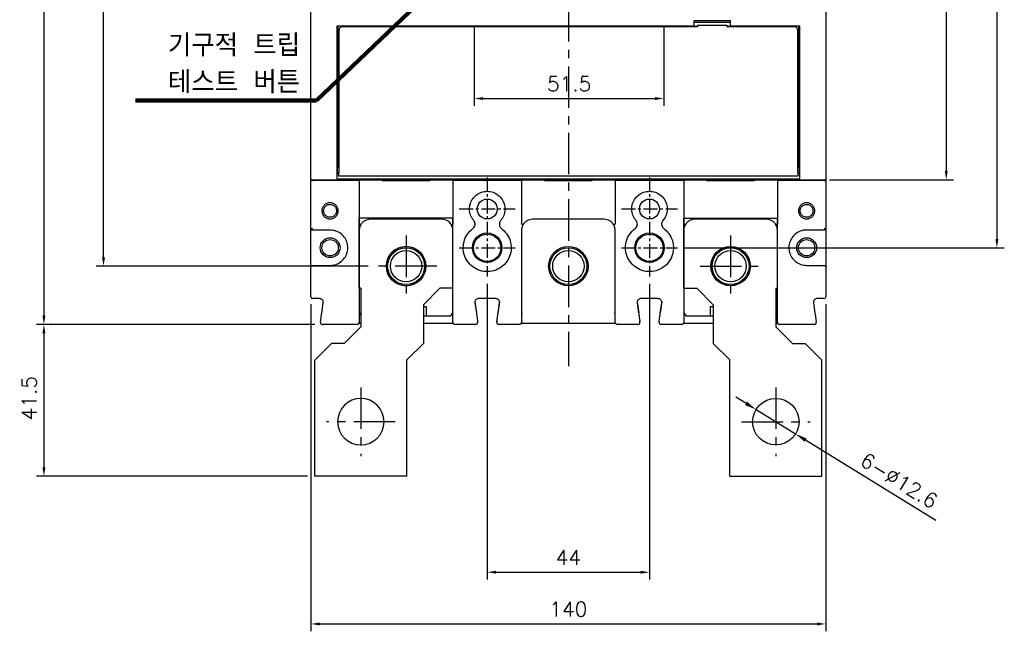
# Model space of a CAD drawing. Extents: x -2068 to 2710, y -907 to 1777.
# Tile 5 of 24: x -1818 to -1551, y 1162 to 1328. Entities that reach past the tile are written whole.
import ezdxf

# ---------------------------------------------------------------- set-up
doc = ezdxf.new("R2010")
doc.units = 0
doc.header["$LTSCALE"] = 3
doc.header["$MEASUREMENT"] = 0
doc.linetypes.add('CENTER', pattern=[2, 1.25, -0.25, 0.25, -0.25])
doc.layers.get('0').update_dxf_attribs({"linetype": 'CONTINUOUS'})
doc.layers.get('Defpoints').update_dxf_attribs({"linetype": 'CONTINUOUS'})
for name, color, linetype in [('cen', 1, 'CENTER'), ('di', 3, 'CONTINUOUS'), ('dwg', 7, 'CONTINUOUS')]:
    doc.layers.add(name, color=color, linetype=linetype)
doc.styles.add('KIM', font='ROMANS.shx', dxfattribs={"height": 5, "bigfont": 'GSG1.shx'})
doc.styles.get("Standard").update_dxf_attribs({"font": 'romans.shx', "height": 4, "bigfont": 'ghs.shx'})
doc.dimstyles.get("Standard").update_dxf_attribs({"dimtxt": 0.18, "dimasz": 0.18, "dimexe": 0.18, "dimexo": 0.0625, "dimgap": 0.09, "dimtad": 0, "dimtih": 1, "dimtoh": 1, "dimdec": 4, "dimzin": 0, "dimdsep": 46, "dimtxsty": 'Standard', "dimcen": 0.09, "dimadec": 0, "dimazin": 0, "dimtfac": 1, "dimtdec": 4, "dimtofl": 0, "dimtmove": 0, "dimatfit": 3, "dimfxl": 0, "dimtolj": 1, "dimtzin": 0, "dimarcsym": 0})
doc.dimstyles.new('STANDARD$0', dxfattribs={"dimtxt": 5, "dimasz": 5, "dimexe": 1, "dimexo": 2, "dimgap": 2, "dimtad": 1, "dimdec": 4, "dimzin": 12, "dimdsep": 46, "dimtxsty": 'KIM', "dimcen": -1, "dimdle": 0.1, "dimadec": 0, "dimazin": 0, "dimtfac": 1, "dimtdec": 4, "dimtmove": 0, "dimatfit": 3, "dimfxl": 0, "dimtolj": 1, "dimtzin": 0, "dimarcsym": 0})

# ---------------------------------------------------------------- blocks, each defined once
blk = doc.blocks.new('*D80')
at = {"layer": 'Defpoints', "color": 0}
for p in [(-1739.04, 1252.38), (-1599.44, 1252.38), (-1599.44, 1163.63)]:
    blk.add_point(p, dxfattribs=at)
at = {"layer": 'di'}
for p, q in [((-1739.04, 1250.38), (-1739.04, 1161.63)), ((-1599.44, 1250.38), (-1599.44, 1161.63)), ((-1736.64, 1163.63), (-1601.84, 1163.63))]:
    blk.add_line(p, q, dxfattribs=at)
for points in [[(-1736.64, 1164.03), (-1736.64, 1163.23), (-1739.04, 1163.63)], [(-1601.84, 1164.03), (-1601.84, 1163.23), (-1599.44, 1163.63)]]:
    blk.add_solid(points, dxfattribs=at)
at = {"layer": 'di', "insert": (-1669.24, 1167.63), "char_height": 4, "attachment_point": 5}
blk.add_mtext('\\A1;140', dxfattribs=at)
blk = doc.blocks.new('fsadfsafas')
at = {"layer": 'cen', "ltscale": 3}
for p, q in [((614, 610.86), (614, 629.46)), ((623.3, 620.16), (604.7, 620.16)), ((626.25, 569.66), (626.25, 586.26)), ((634.55, 577.96), (617.95, 577.96))]:
    blk.add_line(p, q, dxfattribs=at)
at = {"layer": 'dwg'}
for p, q in [((626.5, 634.96), (601.5, 634.96)), ((601.5, 634.96), (601.5, 603.46)), ((626.5, 634.96), (626.5, 603.41)), ((601.5, 603.46), (606, 598.96)), ((626.5, 603.41), (630.95, 598.96)), ((609.5, 598.96), (606, 598.96)), ((609.5, 598.96), (614, 594.46)), ((630.95, 588.46), (630.95, 598.96)), ((614, 583.96), (614, 594.46)), ((635.45, 583.96), (630.95, 588.46)), ((614, 583.96), (613.55, 583.96)), ((613.55, 583.96), (613.55, 564.96)), ((638.95, 583.96), (635.45, 583.96)), ((638.95, 583.96), (638.95, 564.96)), ((638.95, 564.96), (613.55, 564.96))]:
    blk.add_line(p, q, dxfattribs=at)
for centre, radius in [((614, 620.16), 6.3), ((626.25, 577.96), 5.3)]:
    blk.add_circle(centre, radius, dxfattribs=at)
blk = doc.blocks.new('*D81')
at = {"layer": 'Defpoints', "color": 0}
for p in [(-1694.74, 1327.78), (-1643.34, 1327.78), (-1643.34, 1306.15)]:
    blk.add_point(p, dxfattribs=at)
at = {"layer": 'di'}
for p, q in [((-1694.74, 1325.78), (-1694.74, 1304.15)), ((-1643.34, 1325.78), (-1643.34, 1304.15)), ((-1692.34, 1306.15), (-1645.74, 1306.15))]:
    blk.add_line(p, q, dxfattribs=at)
for points in [[(-1692.34, 1306.55), (-1692.34, 1305.75), (-1694.74, 1306.15)], [(-1645.74, 1306.55), (-1645.74, 1305.75), (-1643.34, 1306.15)]]:
    blk.add_solid(points, dxfattribs=at)
at = {"layer": 'di', "insert": (-1669.04, 1310.15), "char_height": 4, "attachment_point": 5}
blk.add_mtext('\\A1;51.5', dxfattribs=at)
blk = doc.blocks.new('*D76')
at = {"layer": 'Defpoints', "color": 0}
for p in [(-1735.96, 1501.48), (-1811.44, 1244.88), (-1735.96, 1244.88)]:
    blk.add_point(p, dxfattribs=at)
at = {"layer": 'di'}
for p, q in [((-1737.96, 1501.48), (-1813.44, 1501.48)), ((-1811.44, 1499.08), (-1811.44, 1247.28)), ((-1737.96, 1244.88), (-1813.44, 1244.88))]:
    blk.add_line(p, q, dxfattribs=at)
for points in [[(-1811.84, 1499.08), (-1811.04, 1499.08), (-1811.44, 1501.48)], [(-1811.84, 1247.28), (-1811.04, 1247.28), (-1811.44, 1244.88)]]:
    blk.add_solid(points, dxfattribs=at)
at = {"layer": 'di', "insert": (-1815.44, 1373.18), "char_height": 4, "attachment_point": 5, "rotation": 90}
blk.add_mtext('\\A1;257', dxfattribs=at)
blk = doc.blocks.new('*D77')
at = {"layer": 'Defpoints', "color": 0}
for p in [(-1795.28, 1485.68), (-1721.54, 1485.68), (-1721.54, 1260.68)]:
    blk.add_point(p, dxfattribs=at)
at = {"layer": 'di'}
for p, q in [((-1723.54, 1485.68), (-1797.28, 1485.68)), ((-1795.28, 1263.08), (-1795.28, 1483.28)), ((-1723.54, 1260.68), (-1797.28, 1260.68))]:
    blk.add_line(p, q, dxfattribs=at)
for points in [[(-1795.68, 1483.28), (-1794.88, 1483.28), (-1795.28, 1485.68)], [(-1795.68, 1263.08), (-1794.88, 1263.08), (-1795.28, 1260.68)]]:
    blk.add_solid(points, dxfattribs=at)
at = {"layer": 'di', "insert": (-1799.28, 1373.18), "char_height": 4, "attachment_point": 5, "rotation": 90}
blk.add_mtext('\\A1;225', dxfattribs=at)
blk = doc.blocks.new('*D78')
at = {"layer": 'Defpoints', "color": 0}
for p in [(-1811.64, 1244.88), (-1811.44, 1203.68), (-1737.99, 1203.68)]:
    blk.add_point(p, dxfattribs=at)
at = {"layer": 'di'}
for p, q in [((-1809.64, 1244.88), (-1809.44, 1244.88)), ((-1811.44, 1242.48), (-1811.44, 1206.08)), ((-1739.99, 1203.68), (-1813.44, 1203.68))]:
    blk.add_line(p, q, dxfattribs=at)
for points in [[(-1811.84, 1242.48), (-1811.04, 1242.48), (-1811.44, 1244.88)], [(-1811.84, 1206.08), (-1811.04, 1206.08), (-1811.44, 1203.68)]]:
    blk.add_solid(points, dxfattribs=at)
at = {"layer": 'di', "insert": (-1815.44, 1224.88), "char_height": 4, "attachment_point": 5, "rotation": 90}
blk.add_mtext('\\A1;41.5', dxfattribs=at)
blk = doc.blocks.new('*D67')
at = {"layer": 'Defpoints', "color": 0}
for p in [(-1618.35, 1221.79), (-1607.63, 1215.17)]:
    blk.add_point(p, dxfattribs=at)
at = {"layer": 'di'}
for p, q in [((-1621.07, 1223.48), (-1623.79, 1225.16)), ((-1618.35, 1221.79), (-1607.63, 1215.17)), ((-1569.58, 1191.67), (-1604.91, 1213.49))]:
    blk.add_line(p, q, dxfattribs=at)
for points in [[(-1620.79, 1223.93), (-1621.35, 1223.02), (-1618.35, 1221.79)], [(-1604.63, 1213.95), (-1605.19, 1213.04), (-1607.63, 1215.17)]]:
    blk.add_solid(points, dxfattribs=at)
at = {"layer": 'di', "insert": (-1579.55, 1202.53), "char_height": 4, "attachment_point": 5, "rotation": 328.2972}
blk.add_mtext('\\A1;6-∅12.6', dxfattribs=at)
blk = doc.blocks.new('*D68')
at = {"layer": 'Defpoints', "color": 0}
for p in [(-1691.24, 1257.85), (-1647.24, 1257.85), (-1647.24, 1177.66)]:
    blk.add_point(p, dxfattribs=at)
at = {"layer": 'di'}
for p, q in [((-1691.24, 1255.85), (-1691.24, 1175.66)), ((-1647.24, 1255.85), (-1647.24, 1175.66)), ((-1688.84, 1177.66), (-1649.64, 1177.66))]:
    blk.add_line(p, q, dxfattribs=at)
for points in [[(-1688.84, 1178.06), (-1688.84, 1177.26), (-1691.24, 1177.66)], [(-1649.64, 1178.06), (-1649.64, 1177.26), (-1647.24, 1177.66)]]:
    blk.add_solid(points, dxfattribs=at)
at = {"layer": 'di', "insert": (-1669.24, 1181.66), "char_height": 4, "attachment_point": 5}
blk.add_mtext('\\A1;44', dxfattribs=at)
blk = doc.blocks.new('*D71')
at = {"layer": 'Defpoints', "color": 0}
for p in [(-1599.84, 1462.28), (-1600.4, 1284.08), (-1566.77, 1284.08)]:
    blk.add_point(p, dxfattribs=at)
at = {"layer": 'di'}
for p, q in [((-1597.84, 1462.28), (-1564.77, 1462.28)), ((-1566.77, 1459.88), (-1566.77, 1286.48)), ((-1598.4, 1284.08), (-1564.77, 1284.08))]:
    blk.add_line(p, q, dxfattribs=at)
for points in [[(-1567.17, 1459.88), (-1566.37, 1459.88), (-1566.77, 1462.28)], [(-1567.17, 1286.48), (-1566.37, 1286.48), (-1566.77, 1284.08)]]:
    blk.add_solid(points, dxfattribs=at)
at = {"layer": 'di', "insert": (-1570.77, 1373.18), "char_height": 4, "attachment_point": 5, "rotation": 90}
blk.add_mtext('\\A1;179', dxfattribs=at)
blk = doc.blocks.new('*D104')
at = {"layer": 'Defpoints', "color": 0}
for p in [(-1639.67, 1480.68), (-1639.65, 1265.68), (-1553.03, 1265.68)]:
    blk.add_point(p, dxfattribs=at)
at = {"layer": 'di'}
for p, q in [((-1637.67, 1480.68), (-1551.03, 1480.68)), ((-1553.03, 1478.28), (-1553.03, 1268.08)), ((-1637.65, 1265.68), (-1551.03, 1265.68))]:
    blk.add_line(p, q, dxfattribs=at)
for points in [[(-1553.43, 1478.28), (-1552.63, 1478.28), (-1553.03, 1480.68)], [(-1553.43, 1268.08), (-1552.63, 1268.08), (-1553.03, 1265.68)]]:
    blk.add_solid(points, dxfattribs=at)
at = {"layer": 'di', "insert": (-1557.03, 1373.18), "char_height": 4, "attachment_point": 5, "rotation": 90}
blk.add_mtext('\\A1;215', dxfattribs=at)

msp = doc.modelspace()

# ---------------------------------------------------------------- linework, layer by layer
for p, q in [((-1739.039, 1284.649), (-1739.039, 1461.719)), ((-1599.439, 1461.719), (-1599.439, 1284.649)), ((-1635.239, 1327.284), (-1625.239, 1327.284)), ((-1635.239, 1327.284), (-1635.239, 1325.784)), ((-1625.239, 1325.784), (-1625.239, 1327.284)), ((-1635.239, 1325.784), (-1732.039, 1325.784)), ((-1732.039, 1325.784), (-1732.039, 1284.867)), ((-1731.739, 1325.784), (-1731.739, 1289.484)), ((-1731.489, 1324.584), (-1731.489, 1286.084)), ((-1634.239, 1325.584), (-1730.489, 1325.584)), ((-1695.239, 1325.584), (-1695.239, 1325.784)), ((-1694.939, 1325.584), (-1694.939, 1325.784)), ((-1694.739, 1325.584), (-1694.739, 1325.784)), ((-1643.739, 1325.784), (-1643.739, 1325.584)), ((-1643.539, 1325.784), (-1643.539, 1325.584)), ((-1643.239, 1325.584), (-1643.239, 1325.784)), ((-1625.239, 1326.784), (-1635.239, 1326.784)), ((-1635.239, 1325.784), (-1634.239, 1325.784)), ((-1634.239, 1326.084), (-1634.239, 1325.584)), ((-1634.239, 1326.084), (-1626.239, 1326.084)), ((-1626.239, 1326.084), (-1626.239, 1325.584)), ((-1626.239, 1325.784), (-1625.239, 1325.784)), ((-1607.989, 1325.584), (-1626.239, 1325.584)), ((-1606.439, 1325.784), (-1625.239, 1325.784)), ((-1619.239, 1325.584), (-1619.239, 1325.683)), ((-1614.239, 1325.584), (-1614.239, 1325.683)), ((-1606.989, 1286.084), (-1606.989, 1324.584)), ((-1606.739, 1289.484), (-1606.739, 1325.784)), ((-1606.439, 1284.867), (-1606.439, 1325.784)), ((-1732.039, 1313.484), (-1731.739, 1313.484)), ((-1731.739, 1313.384), (-1732.039, 1313.384)), ((-1606.439, 1313.484), (-1606.739, 1313.484)), ((-1606.439, 1313.384), (-1606.739, 1313.384)), ((-1732.039, 1309.384), (-1731.739, 1309.384)), ((-1606.739, 1309.384), (-1606.439, 1309.384)), ((-1731.739, 1307.384), (-1732.039, 1307.384)), ((-1606.439, 1307.384), (-1606.739, 1307.384)), ((-1731.939, 1296.884), (-1732.039, 1296.884)), ((-1731.939, 1296.884), (-1731.939, 1289.584)), ((-1731.739, 1296.884), (-1731.939, 1296.884)), ((-1606.539, 1296.884), (-1606.739, 1296.884)), ((-1606.539, 1289.584), (-1606.539, 1296.884)), ((-1606.439, 1296.884), (-1606.539, 1296.884)), ((-1731.939, 1289.584), (-1731.739, 1289.584)), ((-1606.739, 1289.584), (-1606.539, 1289.584)), ((-1732.039, 1288.084), (-1731.489, 1288.084)), ((-1732.039, 1287.784), (-1731.489, 1287.784)), ((-1731.789, 1287.334), (-1732.039, 1287.334)), ((-1731.489, 1287.634), (-1731.789, 1287.334)), ((-1731.789, 1285.834), (-1731.789, 1287.334)), ((-1731.739, 1289.484), (-1731.489, 1289.484)), ((-1731.739, 1288.184), (-1731.739, 1289.484)), ((-1731.489, 1288.184), (-1731.739, 1288.184)), ((-1606.989, 1289.484), (-1606.739, 1289.484)), ((-1606.739, 1288.184), (-1606.989, 1288.184)), ((-1606.989, 1288.084), (-1606.439, 1288.084)), ((-1606.989, 1287.784), (-1606.439, 1287.784)), ((-1606.689, 1287.334), (-1606.989, 1287.634)), ((-1606.739, 1289.484), (-1606.739, 1288.184)), ((-1606.439, 1287.334), (-1606.689, 1287.334)), ((-1606.689, 1287.334), (-1606.689, 1286.584)), ((-1739.039, 1284.385), (-1739.039, 1284.649)), ((-1739.039, 1270.984), (-1739.039, 1284.385)), ((-1732.039, 1285.834), (-1731.789, 1285.834)), ((-1732.039, 1284.867), (-1732.039, 1284.567)), ((-1732.039, 1284.567), (-1732.039, 1284.349)), ((-1732.039, 1284.349), (-1606.439, 1284.349)), ((-1731.789, 1285.834), (-1731.489, 1285.534)), ((-1731.489, 1285.084), (-1731.489, 1286.084)), ((-1606.989, 1285.084), (-1731.489, 1285.084)), ((-1606.989, 1286.084), (-1606.989, 1285.084)), ((-1606.989, 1285.534), (-1606.689, 1285.834)), ((-1606.689, 1286.584), (-1606.689, 1285.834)), ((-1606.689, 1285.834), (-1606.439, 1285.834)), ((-1606.439, 1284.567), (-1606.439, 1284.867)), ((-1606.439, 1284.349), (-1606.439, 1284.567)), ((-1599.439, 1284.649), (-1599.439, 1284.385)), ((-1599.439, 1284.385), (-1599.439, 1270.984)), ((-1738.758, 1284.085), (-1738.758, 1283.884)), ((-1738.758, 1283.884), (-1738.59, 1283.884)), ((-1738.739, 1284.084), (-1719.239, 1284.084)), ((-1725.939, 1283.884), (-1738.59, 1283.884)), ((-1725.939, 1283.884), (-1725.939, 1272.187)), ((-1719.739, 1284.084), (-1719.739, 1283.884)), ((-1719.739, 1283.884), (-1706.739, 1283.884)), ((-1707.239, 1284.084), (-1719.239, 1284.084)), ((-1719.239, 1283.884), (-1719.239, 1284.084)), ((-1707.239, 1284.084), (-1675.239, 1284.084)), ((-1707.239, 1283.884), (-1707.239, 1284.084)), ((-1706.739, 1283.884), (-1706.739, 1284.084)), ((-1700.539, 1283.884), (-1700.539, 1272.187)), ((-1681.939, 1283.884), (-1700.539, 1283.884)), ((-1681.939, 1283.884), (-1681.939, 1272.187)), ((-1675.739, 1284.084), (-1675.739, 1283.884)), ((-1675.739, 1283.884), (-1662.739, 1283.884)), ((-1663.239, 1284.084), (-1675.239, 1284.084)), ((-1675.239, 1283.884), (-1675.239, 1284.084)), ((-1663.239, 1284.084), (-1631.239, 1284.084)), ((-1663.239, 1283.884), (-1663.239, 1284.084)), ((-1662.739, 1283.884), (-1662.739, 1284.084)), ((-1656.539, 1283.884), (-1656.539, 1272.187)), ((-1637.939, 1283.884), (-1656.539, 1283.884)), ((-1637.939, 1283.884), (-1637.939, 1272.187)), ((-1631.739, 1284.084), (-1631.739, 1283.884)), ((-1631.739, 1283.884), (-1618.739, 1283.884)), ((-1619.239, 1284.084), (-1631.239, 1284.084)), ((-1631.239, 1283.884), (-1631.239, 1284.084)), ((-1619.239, 1284.084), (-1599.739, 1284.084)), ((-1619.239, 1283.884), (-1619.239, 1284.084)), ((-1618.739, 1283.884), (-1618.739, 1284.084)), ((-1612.539, 1283.884), (-1612.539, 1272.187)), ((-1599.888, 1283.884), (-1612.539, 1283.884)), ((-1599.888, 1283.884), (-1599.721, 1283.884)), ((-1599.721, 1283.884), (-1599.721, 1284.085)), ((-1739.039, 1260.384), (-1739.039, 1270.984)), ((-1703.539, 1273.384), (-1722.939, 1273.384)), ((-1659.539, 1273.384), (-1678.939, 1273.384)), ((-1615.539, 1273.384), (-1634.939, 1273.384)), ((-1599.439, 1270.984), (-1599.439, 1260.384)), ((-1733.839, 1270.484), (-1738.539, 1270.484)), ((-1725.939, 1270.384), (-1725.939, 1247.884)), ((-1700.539, 1247.884), (-1700.539, 1270.384)), ((-1681.939, 1270.384), (-1681.939, 1247.884)), ((-1656.539, 1247.884), (-1656.539, 1270.384)), ((-1637.939, 1270.384), (-1637.939, 1247.884)), ((-1612.539, 1247.884), (-1612.539, 1270.384)), ((-1599.939, 1270.484), (-1604.639, 1270.484)), ((-1739.039, 1252.384), (-1739.039, 1260.384)), ((-1738.539, 1260.884), (-1733.839, 1260.884)), ((-1604.639, 1260.884), (-1599.939, 1260.884)), ((-1599.439, 1260.384), (-1599.439, 1252.384)), ((-1736.692, 1251.884), (-1738.539, 1251.884)), ((-1736.101, 1247.955), (-1735.702, 1250.743)), ((-1707.739, 1249.684), (-1708.539, 1249.684)), ((-1707.739, 1247.184), (-1707.739, 1249.684)), ((-1694.576, 1251.043), (-1694.151, 1248.064)), ((-1694.576, 1250.743), (-1694.178, 1247.955)), ((-1688.892, 1251.884), (-1693.586, 1251.884)), ((-1687.902, 1251.043), (-1688.328, 1248.064)), ((-1688.301, 1247.955), (-1687.902, 1250.743)), ((-1650.576, 1251.043), (-1650.151, 1248.064)), ((-1650.576, 1250.743), (-1650.178, 1247.955)), ((-1644.892, 1251.884), (-1649.586, 1251.884)), ((-1643.902, 1251.043), (-1644.328, 1248.064)), ((-1644.301, 1247.955), (-1643.902, 1250.743)), ((-1629.939, 1249.684), (-1630.739, 1249.684)), ((-1630.739, 1249.684), (-1630.739, 1247.184)), ((-1602.776, 1250.743), (-1602.378, 1247.955)), ((-1599.939, 1251.884), (-1601.786, 1251.884)), ((-1725.939, 1248.034), (-1725.489, 1247.397)), ((-1708.539, 1247.184), (-1707.739, 1247.184)), ((-1707.739, 1247.184), (-1701.139, 1247.184)), ((-1701.139, 1247.184), (-1700.539, 1248.034)), ((-1681.939, 1248.034), (-1681.739, 1247.751)), ((-1656.739, 1247.751), (-1656.539, 1248.034)), ((-1637.939, 1248.034), (-1637.339, 1247.184)), ((-1637.339, 1247.184), (-1630.739, 1247.184)), ((-1630.739, 1247.184), (-1629.939, 1247.184)), ((-1612.989, 1247.397), (-1612.539, 1248.034)), ((-1726.439, 1244.884), (-1735.963, 1244.884)), ((-1725.981, 1245.184), (-1725.489, 1245.184)), ((-1708.539, 1245.184), (-1700.497, 1245.184)), ((-1694.316, 1244.884), (-1700.039, 1244.884)), ((-1682.439, 1244.884), (-1688.163, 1244.884)), ((-1681.981, 1245.184), (-1681.739, 1245.184)), ((-1681.981, 1245.184), (-1656.539, 1245.184)), ((-1656.739, 1245.184), (-1656.497, 1245.184)), ((-1650.316, 1244.884), (-1656.039, 1244.884)), ((-1638.439, 1244.884), (-1644.163, 1244.884)), ((-1637.981, 1245.184), (-1629.939, 1245.184)), ((-1612.989, 1245.184), (-1612.497, 1245.184)), ((-1602.516, 1244.884), (-1612.039, 1244.884))]:
    msp.add_line(p, q)
at = {"flags": 128}
for points in [[(-1688.658, 1245.755), (-1688.661, 1245.648), (-1688.645, 1245.551)], [(-1644.658, 1245.755), (-1644.661, 1245.648), (-1644.645, 1245.551)]]:
    msp.add_lwpolyline(points, dxfattribs=at)
for centre, radius in [((-1691.239, 1276.184), 2.7), ((-1647.239, 1276.184), 2.7), ((-1733.839, 1265.684), 2.7), ((-1691.239, 1265.684), 4), ((-1691.239, 1265.684), 3.7), ((-1647.239, 1265.684), 4), ((-1647.239, 1265.684), 3.7), ((-1604.639, 1265.684), 2.7), ((-1733.839, 1265.684), 2.225), ((-1713.239, 1260.684), 5.35), ((-1713.239, 1260.684), 5), ((-1669.239, 1260.684), 5.35), ((-1669.239, 1260.684), 5), ((-1625.239, 1260.684), 5.35), ((-1625.239, 1260.684), 5), ((-1604.639, 1265.684), 2.225), ((-1713.239, 1260.684), 4.25), ((-1669.239, 1260.684), 4.25), ((-1625.239, 1260.684), 4.25)]:
    msp.add_circle(centre, radius)
for centre, radius, start, end in [((-1730.489, 1324.584), 1, 90, 180), ((-1616.739, 1318.084), 8, 105.74055, 108.20996), ((-1616.739, 1318.084), 8, 71.79004, 74.25945), ((-1607.989, 1324.584), 1, 0, 90), ((-1738.539, 1270.984), 0.5, 180, 222.0016), ((-1722.939, 1270.384), 3, 90, 149.88045), ((-1703.539, 1270.384), 3, 29.73773, 90), ((-1678.939, 1270.384), 3, 90, 150.26227), ((-1659.539, 1270.384), 3, 29.73773, 90), ((-1634.939, 1270.384), 3, 90, 150.26227), ((-1615.539, 1270.384), 3, 30.11955, 90), ((-1599.939, 1270.984), 0.5, 317.9984, 0), ((-1738.539, 1260.384), 0.5, 90, 180), ((-1599.939, 1260.384), 0.5, 0, 90), ((-1738.539, 1252.384), 0.5, 180, 270), ((-1599.939, 1252.384), 0.5, 270, 0), ((-1735.963, 1245.384), 0.5, 171.8699, 270), ((-1726.439, 1245.384), 0.5, 270, 0), ((-1700.039, 1245.384), 0.5, 180, 270), ((-1694.316, 1245.384), 0.5, 270, 8.1301), ((-1694.316, 1245.684), 0.5, 329.88444, 8.1301), ((-1688.163, 1245.384), 0.5, 171.8699, 270), ((-1682.439, 1245.384), 0.5, 270, 0), ((-1656.039, 1245.384), 0.5, 180, 270), ((-1650.316, 1245.384), 0.5, 270, 8.1301), ((-1650.316, 1245.684), 0.5, 336.2938, 8.1301), ((-1644.163, 1245.384), 0.5, 171.8699, 270), ((-1638.439, 1245.384), 0.5, 270, 0), ((-1612.039, 1245.384), 0.5, 180, 270), ((-1602.516, 1245.384), 0.5, 270, 8.1301)]:
    msp.add_arc(centre, radius, start, end)
for centre, major_axis, start_param, end_param in [((-1738.739, 1284.385), (0, -0.301), 4.712389, 6.2831853), ((-1599.739, 1284.385), (0, 0.301), 3.1415927, 4.712389)]:
    msp.add_ellipse(centre, major_axis=major_axis, ratio=0.9982744, start_param=start_param, end_param=end_param)
for points, knots in [([(-1694.889, 1273.066), (-1695.061, 1273.291), (-1695.559, 1273.941), (-1696.036, 1275.245), (-1696.082, 1276.88), (-1695.577, 1278.445), (-1694.586, 1279.752), (-1693.22, 1280.656), (-1691.632, 1281.06), (-1689.997, 1280.916), (-1688.501, 1280.238), (-1687.316, 1279.105), (-1686.57, 1277.645), (-1686.355, 1276.026), (-1686.66, 1274.399), (-1687.28, 1273.51), (-1687.59, 1273.066)], [0, 0, 0, 0, 0.0389932, 0.1127209, 0.1865914, 0.2607106, 0.334796, 0.4086203, 0.4823615, 0.5563266, 0.6304755, 0.7044802, 0.7782374, 0.8520288, 0.9260134, 1, 1, 1, 1]), ([(-1650.889, 1273.066), (-1651.061, 1273.291), (-1651.559, 1273.941), (-1652.036, 1275.245), (-1652.082, 1276.88), (-1651.577, 1278.445), (-1650.586, 1279.752), (-1649.22, 1280.656), (-1647.632, 1281.06), (-1645.997, 1280.916), (-1644.501, 1280.238), (-1643.316, 1279.105), (-1642.57, 1277.645), (-1642.355, 1276.026), (-1642.66, 1274.399), (-1643.28, 1273.51), (-1643.59, 1273.066)], [0, 0, 0, 0, 0.0389932, 0.1127209, 0.1865914, 0.2607106, 0.334796, 0.4086203, 0.4823615, 0.5563266, 0.6304755, 0.7044802, 0.7782374, 0.8520288, 0.9260134, 1, 1, 1, 1]), ([(-1731.637, 1275.684), (-1731.671, 1275.397), (-1731.74, 1274.823), (-1732.249, 1274.089), (-1732.983, 1273.606), (-1733.851, 1273.43), (-1734.717, 1273.606), (-1735.456, 1274.089), (-1735.943, 1274.823), (-1736.122, 1275.686), (-1735.944, 1276.548), (-1735.455, 1277.28), (-1734.716, 1277.762), (-1733.85, 1277.938), (-1732.982, 1277.761), (-1732.248, 1277.278), (-1731.74, 1276.545), (-1731.671, 1275.971), (-1731.637, 1275.684)], [0, 0, 0, 0, 0.0622509, 0.1246642, 0.1872852, 0.2500195, 0.3127171, 0.3752583, 0.4377334, 0.5001498, 0.5624037, 0.6247434, 0.6873254, 0.7500656, 0.8128154, 0.8754125, 0.9377774, 1, 1, 1, 1]), ([(-1732.089, 1275.684), (-1732.107, 1275.875), (-1732.141, 1276.235), (-1732.384, 1276.692), (-1732.683, 1277.019), (-1733.065, 1277.277), (-1733.458, 1277.41), (-1733.906, 1277.448), (-1734.301, 1277.392), (-1734.725, 1277.215), (-1735.065, 1276.959), (-1735.322, 1276.637), (-1735.528, 1276.227), (-1735.628, 1275.685), (-1735.529, 1275.143), (-1735.323, 1274.732), (-1735.065, 1274.41), (-1734.725, 1274.153), (-1734.362, 1274.002), (-1734.1, 1273.949), (-1733.936, 1273.936), (-1733.771, 1273.932), (-1733.459, 1273.958), (-1733.065, 1274.091), (-1732.683, 1274.349), (-1732.384, 1274.677), (-1732.141, 1275.133), (-1732.107, 1275.493), (-1732.089, 1275.684)], [0, 0, 0, 0, 0.0520031, 0.098106, 0.1382923, 0.1725474, 0.2230612, 0.2498709, 0.2950012, 0.3306361, 0.3749161, 0.4099539, 0.4424812, 0.4997753, 0.5572452, 0.589853, 0.6249652, 0.6692888, 0.7049225, 0.731842, 0.7420315, 0.7500331, 0.7769035, 0.8274525, 0.8617162, 0.9019055, 0.9480054, 1, 1, 1, 1]), ([(-1602.416, 1275.684), (-1602.45, 1275.397), (-1602.519, 1274.823), (-1603.027, 1274.089), (-1603.761, 1273.607), (-1604.628, 1273.43), (-1605.494, 1273.606), (-1606.234, 1274.088), (-1606.722, 1274.823), (-1606.901, 1275.686), (-1606.722, 1276.548), (-1606.233, 1277.28), (-1605.494, 1277.762), (-1604.627, 1277.938), (-1603.759, 1277.761), (-1603.026, 1277.278), (-1602.518, 1276.545), (-1602.45, 1275.971), (-1602.416, 1275.684)], [0, 0, 0, 0, 0.06225009, 0.12466459, 0.18728723, 0.25002225, 0.31271834, 0.37525776, 0.43773411, 0.50015115, 0.56240586, 0.62474344, 0.68732298, 0.75006328, 0.81281547, 0.8754149, 0.93777922, 1, 1, 1, 1]), ([(-1602.889, 1275.684), (-1602.911, 1275.895), (-1602.944, 1276.225), (-1603.156, 1276.636), (-1603.412, 1276.957), (-1603.752, 1277.214), (-1604.116, 1277.366), (-1604.378, 1277.419), (-1604.542, 1277.432), (-1604.707, 1277.437), (-1605.019, 1277.411), (-1605.413, 1277.277), (-1605.794, 1277.02), (-1606.096, 1276.692), (-1606.329, 1276.236), (-1606.421, 1275.686), (-1606.33, 1275.134), (-1606.097, 1274.677), (-1605.795, 1274.349), (-1605.414, 1274.091), (-1605.02, 1273.958), (-1604.572, 1273.92), (-1604.178, 1273.976), (-1603.753, 1274.153), (-1603.413, 1274.41), (-1603.157, 1274.732), (-1602.944, 1275.142), (-1602.911, 1275.473), (-1602.889, 1275.684)], [0, 0, 0, 0, 0.0573026, 0.0898259, 0.1248557, 0.1692261, 0.2048978, 0.2318432, 0.2420425, 0.250051, 0.2769365, 0.3274704, 0.3617137, 0.4018747, 0.4479384, 0.49989, 0.5519602, 0.5981192, 0.6383485, 0.6726363, 0.7231786, 0.74997, 0.7950196, 0.8306896, 0.875055, 0.9100937, 0.9426359, 1, 1, 1, 1]), ([(-1738.59, 1270.984), (-1738.591, 1270.983), (-1738.648, 1270.926), (-1738.765, 1270.807), (-1738.861, 1270.703), (-1738.911, 1270.649)], [0, 0, 0, 0, 0.0090414, 0.4889658, 1, 1, 1, 1]), ([(-1725.919, 1272.128), (-1725.922, 1272.131), (-1725.928, 1272.136), (-1725.936, 1272.151), (-1725.939, 1272.169), (-1725.939, 1272.182), (-1725.939, 1272.187)], [0, 0, 0, 0, 0.169075, 0.3856401, 0.790573, 1, 1, 1, 1]), ([(-1725.534, 1271.889), (-1725.622, 1271.72), (-1725.864, 1271.252), (-1725.91, 1270.722), (-1725.939, 1270.384)], [0, 0, 0, 0, 0.3622564, 1, 1, 1, 1]), ([(-1725.534, 1271.889), (-1725.534, 1271.89), (-1725.534, 1271.89), (-1725.539, 1271.895), (-1725.569, 1271.917), (-1725.655, 1271.971), (-1725.775, 1272.044), (-1725.871, 1272.1), (-1725.919, 1272.128)], [0, 0, 0, 0, 0.02403069, 0.08629883, 0.31481648, 0.54323726, 0.77161499, 1, 1, 1, 1]), ([(-1700.934, 1271.872), (-1700.934, 1271.872), (-1700.935, 1271.873), (-1700.932, 1271.877), (-1700.908, 1271.897), (-1700.827, 1271.949), (-1700.711, 1272.02), (-1700.616, 1272.076), (-1700.568, 1272.103)], [0, 0, 0, 0, 0.0208293, 0.0606006, 0.2956434, 0.5304834, 0.765239, 1, 1, 1, 1]), ([(-1700.539, 1270.384), (-1700.568, 1270.72), (-1700.613, 1271.244), (-1700.85, 1271.707), (-1700.934, 1271.872)], [0, 0, 0, 0, 0.6425403, 1, 1, 1, 1]), ([(-1700.539, 1272.187), (-1700.54, 1272.176), (-1700.54, 1272.155), (-1700.547, 1272.129), (-1700.557, 1272.111), (-1700.565, 1272.106), (-1700.568, 1272.103)], [0, 0, 0, 0, 0.3461566, 0.6945031, 0.8685532, 1, 1, 1, 1]), ([(-1687.347, 1270.89), (-1686.88, 1270.475), (-1685.869, 1269.578), (-1684.929, 1267.675), (-1684.617, 1265.488), (-1685.056, 1263.305), (-1686.191, 1261.395), (-1687.889, 1259.971), (-1689.959, 1259.186), (-1692.177, 1259.127), (-1694.294, 1259.806), (-1696.064, 1261.146), (-1697.289, 1262.989), (-1697.841, 1265.136), (-1697.646, 1267.341), (-1696.759, 1269.404), (-1695.674, 1270.395), (-1695.131, 1270.89)], [0, 0, 0, 0, 0.0576455, 0.1246599, 0.1917276, 0.2592147, 0.3268307, 0.3940899, 0.4611735, 0.5282591, 0.5958477, 0.6633841, 0.7305035, 0.797489, 0.8648338, 0.9324162, 1, 1, 1, 1]), ([(-1695.131, 1270.89), (-1695.023, 1270.986), (-1694.788, 1271.195), (-1694.571, 1271.637), (-1694.503, 1272.141), (-1694.598, 1272.65), (-1694.792, 1272.927), (-1694.889, 1273.066)], [0, 0, 0, 0, 0.1767702, 0.3824571, 0.5882182, 0.7941418, 1, 1, 1, 1]), ([(-1687.59, 1273.066), (-1687.674, 1272.949), (-1687.857, 1272.695), (-1687.972, 1272.216), (-1687.928, 1271.708), (-1687.723, 1271.233), (-1687.472, 1271.004), (-1687.347, 1270.89)], [0, 0, 0, 0, 0.1762349, 0.3819524, 0.5878501, 0.7939744, 1, 1, 1, 1]), ([(-1681.91, 1272.103), (-1681.914, 1272.106), (-1681.923, 1272.113), (-1681.934, 1272.134), (-1681.939, 1272.16), (-1681.939, 1272.179), (-1681.939, 1272.187)], [0, 0, 0, 0, 0.1590345, 0.3666252, 0.749201, 1, 1, 1, 1]), ([(-1681.544, 1271.872), (-1681.629, 1271.707), (-1681.865, 1271.244), (-1681.91, 1270.72), (-1681.939, 1270.384)], [0, 0, 0, 0, 0.3574596, 1, 1, 1, 1]), ([(-1681.544, 1271.872), (-1681.544, 1271.872), (-1681.544, 1271.873), (-1681.546, 1271.877), (-1681.571, 1271.897), (-1681.651, 1271.949), (-1681.768, 1272.02), (-1681.863, 1272.076), (-1681.91, 1272.103)], [0, 0, 0, 0, 0.0208293, 0.0606008, 0.2956438, 0.5304854, 0.7652397, 1, 1, 1, 1]), ([(-1656.934, 1271.872), (-1656.934, 1271.872), (-1656.935, 1271.873), (-1656.932, 1271.877), (-1656.908, 1271.897), (-1656.827, 1271.949), (-1656.711, 1272.02), (-1656.616, 1272.076), (-1656.568, 1272.103)], [0, 0, 0, 0, 0.0208293, 0.0606008, 0.2956438, 0.5304854, 0.7652397, 1, 1, 1, 1]), ([(-1656.539, 1270.384), (-1656.568, 1270.72), (-1656.613, 1271.244), (-1656.85, 1271.707), (-1656.934, 1271.872)], [0, 0, 0, 0, 0.6425404, 1, 1, 1, 1]), ([(-1656.539, 1272.187), (-1656.54, 1272.176), (-1656.54, 1272.155), (-1656.547, 1272.129), (-1656.557, 1272.111), (-1656.565, 1272.106), (-1656.568, 1272.103)], [0, 0, 0, 0, 0.3461544, 0.6944978, 0.8685465, 1, 1, 1, 1]), ([(-1643.347, 1270.89), (-1642.88, 1270.475), (-1641.869, 1269.578), (-1640.929, 1267.675), (-1640.617, 1265.488), (-1641.056, 1263.305), (-1642.191, 1261.395), (-1643.889, 1259.971), (-1645.959, 1259.186), (-1648.177, 1259.127), (-1650.294, 1259.806), (-1652.064, 1261.146), (-1653.289, 1262.989), (-1653.841, 1265.136), (-1653.646, 1267.341), (-1652.759, 1269.404), (-1651.674, 1270.395), (-1651.131, 1270.89)], [0, 0, 0, 0, 0.0576455, 0.1246599, 0.1917276, 0.2592147, 0.3268307, 0.3940899, 0.4611735, 0.5282591, 0.5958477, 0.6633841, 0.7305035, 0.797489, 0.8648338, 0.9324162, 1, 1, 1, 1]), ([(-1651.131, 1270.89), (-1651.023, 1270.986), (-1650.788, 1271.195), (-1650.571, 1271.637), (-1650.503, 1272.141), (-1650.598, 1272.65), (-1650.792, 1272.927), (-1650.889, 1273.066)], [0, 0, 0, 0, 0.1767702, 0.3824571, 0.5882182, 0.7941418, 1, 1, 1, 1]), ([(-1643.59, 1273.066), (-1643.674, 1272.949), (-1643.857, 1272.695), (-1643.972, 1272.216), (-1643.928, 1271.708), (-1643.723, 1271.233), (-1643.472, 1271.004), (-1643.347, 1270.89)], [0, 0, 0, 0, 0.1762349, 0.3819524, 0.5878501, 0.7939744, 1, 1, 1, 1]), ([(-1637.91, 1272.103), (-1637.914, 1272.106), (-1637.923, 1272.113), (-1637.934, 1272.134), (-1637.939, 1272.16), (-1637.939, 1272.179), (-1637.939, 1272.187)], [0, 0, 0, 0, 0.1590219, 0.3666162, 0.7491963, 1, 1, 1, 1]), ([(-1637.544, 1271.872), (-1637.629, 1271.707), (-1637.865, 1271.244), (-1637.91, 1270.72), (-1637.939, 1270.384)], [0, 0, 0, 0, 0.3574597, 1, 1, 1, 1]), ([(-1637.544, 1271.872), (-1637.544, 1271.872), (-1637.544, 1271.873), (-1637.546, 1271.877), (-1637.571, 1271.897), (-1637.651, 1271.949), (-1637.768, 1272.02), (-1637.863, 1272.076), (-1637.91, 1272.103)], [0, 0, 0, 0, 0.0208293, 0.0606006, 0.2956434, 0.5304834, 0.765239, 1, 1, 1, 1]), ([(-1612.944, 1271.889), (-1612.944, 1271.89), (-1612.944, 1271.89), (-1612.94, 1271.895), (-1612.909, 1271.917), (-1612.823, 1271.971), (-1612.703, 1272.044), (-1612.607, 1272.1), (-1612.56, 1272.128)], [0, 0, 0, 0, 0.02403069, 0.08629883, 0.31481648, 0.54323726, 0.77161499, 1, 1, 1, 1]), ([(-1612.539, 1270.384), (-1612.568, 1270.722), (-1612.614, 1271.252), (-1612.857, 1271.72), (-1612.944, 1271.889)], [0, 0, 0, 0, 0.6377436, 1, 1, 1, 1]), ([(-1612.539, 1272.187), (-1612.539, 1272.179), (-1612.54, 1272.164), (-1612.545, 1272.146), (-1612.552, 1272.134), (-1612.557, 1272.13), (-1612.56, 1272.128)], [0, 0, 0, 0, 0.34765098, 0.69775889, 0.8729412, 1, 1, 1, 1]), ([(-1599.568, 1270.649), (-1599.617, 1270.703), (-1599.714, 1270.807), (-1599.83, 1270.926), (-1599.887, 1270.983), (-1599.888, 1270.984)], [0, 0, 0, 0, 0.5110342, 0.9909586, 1, 1, 1, 1]), ([(-1738.911, 1270.649), (-1738.896, 1270.635), (-1738.833, 1270.57), (-1738.708, 1270.503), (-1738.594, 1270.484), (-1738.54, 1270.484), (-1738.539, 1270.484)], [0, 0, 0, 0, 0.1361647, 0.5958986, 0.9916285, 1, 1, 1, 1]), ([(-1733.839, 1260.884), (-1733.665, 1260.89), (-1732.953, 1260.914), (-1731.726, 1261.275), (-1730.386, 1262.219), (-1729.435, 1263.556), (-1728.979, 1265.132), (-1729.07, 1266.771), (-1729.698, 1268.289), (-1730.791, 1269.503), (-1732.225, 1270.326), (-1733.301, 1270.431), (-1733.839, 1270.484)], [0, 0, 0, 0, 0.0349024, 0.1422143, 0.2496427, 0.3568778, 0.4640095, 0.5713241, 0.6787557, 0.7859581, 0.8929776, 1, 1, 1, 1]), ([(-1604.639, 1270.484), (-1604.814, 1270.478), (-1605.525, 1270.454), (-1606.753, 1270.093), (-1608.092, 1269.149), (-1609.044, 1267.812), (-1609.5, 1266.236), (-1609.409, 1264.598), (-1608.781, 1263.079), (-1607.687, 1261.865), (-1606.253, 1261.042), (-1605.177, 1260.937), (-1604.639, 1260.884)], [0, 0, 0, 0, 0.03490245, 0.14221454, 0.24964233, 0.35687826, 0.46401001, 0.57132458, 0.67875615, 0.78595781, 0.89297776, 1, 1, 1, 1]), ([(-1599.939, 1270.484), (-1599.938, 1270.484), (-1599.885, 1270.484), (-1599.77, 1270.503), (-1599.645, 1270.57), (-1599.582, 1270.635), (-1599.568, 1270.649)], [0, 0, 0, 0, 0.0083715, 0.4041014, 0.8638353, 1, 1, 1, 1]), ([(-1735.702, 1250.743), (-1735.697, 1250.855), (-1735.687, 1251.081), (-1735.815, 1251.402), (-1736.034, 1251.661), (-1736.337, 1251.846), (-1736.571, 1251.871), (-1736.692, 1251.884)], [0, 0, 0, 0, 0.1964578, 0.3929418, 0.5895562, 0.7864792, 1, 1, 1, 1]), ([(-1693.586, 1251.884), (-1693.699, 1251.873), (-1693.924, 1251.851), (-1694.224, 1251.678), (-1694.449, 1251.424), (-1694.589, 1251.098), (-1694.581, 1250.864), (-1694.576, 1250.743)], [0, 0, 0, 0, 0.1973372, 0.3946917, 0.5920245, 0.7890374, 1, 1, 1, 1]), ([(-1687.902, 1250.743), (-1687.897, 1250.855), (-1687.887, 1251.081), (-1688.015, 1251.401), (-1688.234, 1251.661), (-1688.536, 1251.846), (-1688.77, 1251.871), (-1688.892, 1251.884)], [0, 0, 0, 0, 0.1964018, 0.3928602, 0.589578, 0.7867327, 1, 1, 1, 1]), ([(-1649.586, 1251.884), (-1649.699, 1251.873), (-1649.924, 1251.851), (-1650.224, 1251.678), (-1650.449, 1251.424), (-1650.589, 1251.098), (-1650.581, 1250.864), (-1650.576, 1250.743)], [0, 0, 0, 0, 0.1973373, 0.3946909, 0.5920245, 0.7890374, 1, 1, 1, 1]), ([(-1643.902, 1250.743), (-1643.897, 1250.855), (-1643.887, 1251.081), (-1644.015, 1251.401), (-1644.234, 1251.661), (-1644.536, 1251.846), (-1644.77, 1251.871), (-1644.892, 1251.884)], [0, 0, 0, 0, 0.1964018, 0.3928602, 0.589578, 0.7867327, 1, 1, 1, 1]), ([(-1601.786, 1251.884), (-1601.899, 1251.873), (-1602.124, 1251.851), (-1602.424, 1251.678), (-1602.65, 1251.424), (-1602.789, 1251.098), (-1602.781, 1250.864), (-1602.776, 1250.743)], [0, 0, 0, 0, 0.1977738, 0.3953537, 0.5924493, 0.7891383, 1, 1, 1, 1]), ([(-1736.458, 1245.455), (-1736.454, 1245.482), (-1736.446, 1245.538), (-1736.385, 1245.966), (-1736.294, 1246.599), (-1736.194, 1247.302), (-1736.127, 1247.77), (-1736.101, 1247.955)], [0, 0, 0, 0, 0.21319, 0.426312, 0.6411463, 0.8579436, 1, 1, 1, 1]), ([(-1725.939, 1247.884), (-1725.939, 1247.604), (-1725.939, 1247.044), (-1725.939, 1246.298), (-1725.939, 1245.732), (-1725.939, 1245.428), (-1725.939, 1245.397), (-1725.939, 1245.384)], [0, 0, 0, 0, 0.2132631, 0.4265164, 0.6402512, 0.855049, 1, 1, 1, 1]), ([(-1700.539, 1245.384), (-1700.539, 1245.412), (-1700.539, 1245.468), (-1700.539, 1245.907), (-1700.539, 1246.552), (-1700.539, 1247.253), (-1700.539, 1247.709), (-1700.539, 1247.884)], [0, 0, 0, 0, 0.2178733, 0.4357928, 0.6524138, 0.8666267, 1, 1, 1, 1]), ([(-1694.178, 1247.955), (-1694.138, 1247.673), (-1694.057, 1247.111), (-1693.95, 1246.359), (-1693.869, 1245.795), (-1693.827, 1245.497), (-1693.822, 1245.467), (-1693.821, 1245.455)], [0, 0, 0, 0, 0.2162145, 0.4325033, 0.6470863, 0.8596146, 1, 1, 1, 1]), ([(-1688.658, 1245.455), (-1688.654, 1245.482), (-1688.646, 1245.536), (-1688.586, 1245.958), (-1688.497, 1246.58), (-1688.396, 1247.285), (-1688.329, 1247.758), (-1688.301, 1247.955)], [0, 0, 0, 0, 0.2117498, 0.4235112, 0.635204, 0.8481881, 1, 1, 1, 1]), ([(-1681.939, 1247.884), (-1681.939, 1247.605), (-1681.939, 1247.048), (-1681.939, 1246.304), (-1681.939, 1245.739), (-1681.939, 1245.43), (-1681.939, 1245.397), (-1681.939, 1245.384)], [0, 0, 0, 0, 0.2116664, 0.4233048, 0.6359489, 0.8508384, 1, 1, 1, 1]), ([(-1656.539, 1245.384), (-1656.539, 1245.412), (-1656.539, 1245.468), (-1656.539, 1245.907), (-1656.539, 1246.552), (-1656.539, 1247.253), (-1656.539, 1247.709), (-1656.539, 1247.884)], [0, 0, 0, 0, 0.2178733, 0.4357928, 0.6524138, 0.8666267, 1, 1, 1, 1]), ([(-1650.178, 1247.955), (-1650.138, 1247.673), (-1650.057, 1247.111), (-1649.95, 1246.359), (-1649.869, 1245.795), (-1649.827, 1245.497), (-1649.822, 1245.467), (-1649.821, 1245.455)], [0, 0, 0, 0, 0.2162145, 0.4325033, 0.6470863, 0.8596146, 1, 1, 1, 1]), ([(-1644.658, 1245.455), (-1644.654, 1245.482), (-1644.646, 1245.536), (-1644.586, 1245.958), (-1644.497, 1246.58), (-1644.396, 1247.285), (-1644.329, 1247.758), (-1644.301, 1247.955)], [0, 0, 0, 0, 0.2117498, 0.4235112, 0.635204, 0.8481881, 1, 1, 1, 1]), ([(-1637.939, 1247.884), (-1637.939, 1247.605), (-1637.939, 1247.048), (-1637.939, 1246.304), (-1637.939, 1245.739), (-1637.939, 1245.43), (-1637.939, 1245.397), (-1637.939, 1245.384)], [0, 0, 0, 0, 0.2116664, 0.4233048, 0.6359489, 0.8508384, 1, 1, 1, 1]), ([(-1612.539, 1245.384), (-1612.539, 1245.412), (-1612.539, 1245.468), (-1612.539, 1245.902), (-1612.539, 1246.541), (-1612.539, 1247.243), (-1612.539, 1247.704), (-1612.539, 1247.884)], [0, 0, 0, 0, 0.2161782, 0.4323742, 0.6479751, 0.8624582, 1, 1, 1, 1]), ([(-1602.378, 1247.955), (-1602.337, 1247.671), (-1602.256, 1247.103), (-1602.148, 1246.349), (-1602.068, 1245.783), (-1602.026, 1245.494), (-1602.022, 1245.465), (-1602.021, 1245.455)], [0, 0, 0, 0, 0.2174365, 0.4348539, 0.6523891, 0.8686965, 1, 1, 1, 1])]:
    msp.add_open_spline(points, degree=3, knots=knots)
at = {"layer": 'cen', "ltscale": 3}
msp.add_line((-1669.239, 1512.844), (-1669.239, 1233.524), dxfattribs=at)
at = {"layer": 'cen'}
for p, q in [((-1691.239, 1284.716), (-1691.239, 1257.854)), ((-1647.214, 1284.716), (-1647.214, 1257.854)), ((-1698.825, 1276.184), (-1683.653, 1276.184)), ((-1654.825, 1276.184), (-1639.653, 1276.184)), ((-1698.825, 1265.684), (-1683.653, 1265.684)), ((-1654.825, 1265.684), (-1639.653, 1265.684))]:
    msp.add_line(p, q, dxfattribs=at)

# ---------------------------------------------------------------- block references
at = {"layer": 'di', "xscale": -1, "rotation": 180}
msp.add_blockref('fsadfsafas', (-2339.493, 1838.642), dxfattribs=at)
at = {"layer": 'di', "rotation": 180}
msp.add_blockref('fsadfsafas', (-998.985, 1838.642), dxfattribs=at)

# ---------------------------------------------------------------- texts
at = {"layer": 'di', "insert": (-1741.966, 1307.595), "char_height": 6, "attachment_point": 9}
msp.add_mtext('기구적 트립 \\P테스트 버튼', dxfattribs=at)

# ---------------------------------------------------------------- dimensions: what is measured, and where the dimension line sits
at = {"layer": 'di'}
for base, p1, p2, text, picture, middle in [((-1811.438, 1244.884), (-1735.963, 1501.484), (-1735.963, 1244.884), '257', '*D76', (-1811.438, 1373.184)), ((-1553.027, 1265.684), (-1639.668, 1480.684), (-1639.653, 1265.684), '215', '*D104', (-1553.027, 1373.184)), ((-1811.438, 1203.684), (-1811.638, 1244.884), (-1737.989, 1203.684), '41.5', '*D78', (-1811.438, 1224.884))]:
    dim = msp.add_linear_dim(base=base, p1=p1, p2=p2, angle=90, text=text, dimstyle='STANDARD$0', override={"dimtxt": 4, "dimasz": 2.4, "dimexe": 2, "dimdec": 2, "dimzin": 8, "dimtxsty": 'Standard', "dimcen": 0, "dimdle": 0, "dimclrd": 256, "dimclre": 256, "dimclrt": 256, "dimadec": 2, "dimazin": 2, "dimtfac": 0.6, "dimtdec": 2, "dimtzin": 8, "dimlwd": 65535, "dimlwe": 65535}, dxfattribs=at)
    dim.commit()
    dim.dimension.update_dxf_attribs({"geometry": picture, "text_midpoint": middle, "dimtype": 160})
dim = msp.add_linear_dim(base=(-1795.28, 1485.684), p1=(-1721.539, 1260.684), p2=(-1721.539, 1485.684), angle=90, dimstyle='STANDARD$0', override={"dimtxt": 4, "dimasz": 2.4, "dimexe": 2, "dimdec": 2, "dimzin": 8, "dimtxsty": 'Standard', "dimcen": 0, "dimdle": 0, "dimclrd": 256, "dimclre": 256, "dimclrt": 256, "dimadec": 2, "dimazin": 2, "dimtfac": 0.6, "dimtdec": 2, "dimtzin": 8, "dimlwd": 65535, "dimlwe": 65535}, dxfattribs=at)
dim.commit()
dim.dimension.update_dxf_attribs({"geometry": '*D77', "text_midpoint": (-1795.28, 1373.184), "dimtype": 160})
dim = msp.add_linear_dim(base=(-1566.765, 1284.084), p1=(-1599.84, 1462.284), p2=(-1600.405, 1284.084), angle=90, text='179', dimstyle='STANDARD$0', override={"dimtxt": 4, "dimasz": 2.4, "dimexe": 2, "dimdec": 2, "dimzin": 8, "dimtxsty": 'Standard', "dimcen": 0, "dimdle": 0, "dimclrd": 256, "dimclre": 256, "dimclrt": 256, "dimadec": 2, "dimazin": 2, "dimtfac": 0.6, "dimtdec": 2, "dimtzin": 8, "dimlwd": 65535, "dimlwe": 65535}, dxfattribs=at)
dim.commit()
dim.dimension.update_dxf_attribs({"geometry": '*D71', "text_midpoint": (-1570.765, 1373.184)})
for base, p1, p2, text, picture, middle in [((-1643.339, 1306.153), (-1694.739, 1327.784), (-1643.339, 1327.784), '51.5', '*D81', (-1669.039, 1306.153)), ((-1599.439, 1163.633), (-1739.039, 1252.384), (-1599.439, 1252.384), '140', '*D80', (-1669.239, 1163.633))]:
    dim = msp.add_linear_dim(base=base, p1=p1, p2=p2, text=text, dimstyle='STANDARD$0', override={"dimtxt": 4, "dimasz": 2.4, "dimexe": 2, "dimdec": 2, "dimzin": 8, "dimtxsty": 'Standard', "dimcen": 0, "dimdle": 0, "dimclrd": 256, "dimclre": 256, "dimclrt": 256, "dimadec": 2, "dimazin": 2, "dimtfac": 0.6, "dimtdec": 2, "dimtzin": 8, "dimlwd": 65535, "dimlwe": 65535}, dxfattribs=at)
    dim.commit()
    dim.dimension.update_dxf_attribs({"geometry": picture, "text_midpoint": middle, "dimtype": 160})
dim = msp.add_linear_dim(base=(-1647.239, 1177.661), p1=(-1691.239, 1257.854), p2=(-1647.239, 1257.854), dimstyle='STANDARD$0', override={"dimtxt": 4, "dimasz": 2.4, "dimexe": 2, "dimdec": 2, "dimzin": 8, "dimtxsty": 'Standard', "dimcen": 0, "dimdle": 0, "dimclrd": 256, "dimclre": 256, "dimclrt": 256, "dimadec": 2, "dimazin": 2, "dimtfac": 0.6, "dimtdec": 2, "dimtzin": 8, "dimlwd": 65535, "dimlwe": 65535}, dxfattribs=at)
dim.commit()
dim.dimension.update_dxf_attribs({"geometry": '*D68', "text_midpoint": (-1669.239, 1181.661)})
dim = msp.add_diameter_dim_2p(p1=(-1618.349, 1221.795), p2=(-1607.629, 1215.173), text='6-<>', dimstyle='Standard', override={"dimtxt": 4, "dimasz": 3.2, "dimexe": 2, "dimexo": 2, "dimgap": 2, "dimtad": 1, "dimtih": 0, "dimtoh": 0, "dimdec": 2, "dimzin": 8, "dimcen": 0, "dimclrd": 256, "dimclre": 256, "dimclrt": 256, "dimadec": 2, "dimazin": 2, "dimtfac": 0.6, "dimtdec": 2, "dimtofl": 1, "dimtzin": 8, "dimlwd": 65535, "dimlwe": 65535}, dxfattribs=at)
dim.commit()
dim.dimension.update_dxf_attribs({"geometry": '*D67', "text_midpoint": (-1581.651, 1199.127), "dimtype": 163})

# ---------------------------------------------------------------- leaders
at = {"layer": 'di', "annotation_type": 0, "has_hookline": 1, "hookline_direction": 1, "text_width": 44.667}
msp.add_leader([(-1699.239, 1342.184), (-1737.566, 1305.595), (-1739.966, 1305.595)], dimstyle='Standard', override={"dimtxt": 4, "dimasz": 2.4, "dimexe": 2, "dimexo": 2, "dimgap": 2, "dimtad": 1, "dimtih": 0, "dimtoh": 0, "dimdec": 2, "dimzin": 8, "dimcen": 0, "dimclrd": 256, "dimclre": 256, "dimclrt": 256, "dimadec": 2, "dimazin": 2, "dimtfac": 0.6, "dimtdec": 2, "dimtofl": 1, "dimtzin": 8, "dimlwd": 65535, "dimlwe": 65535}, dxfattribs=at)

doc.saveas('drawing.dxf')
